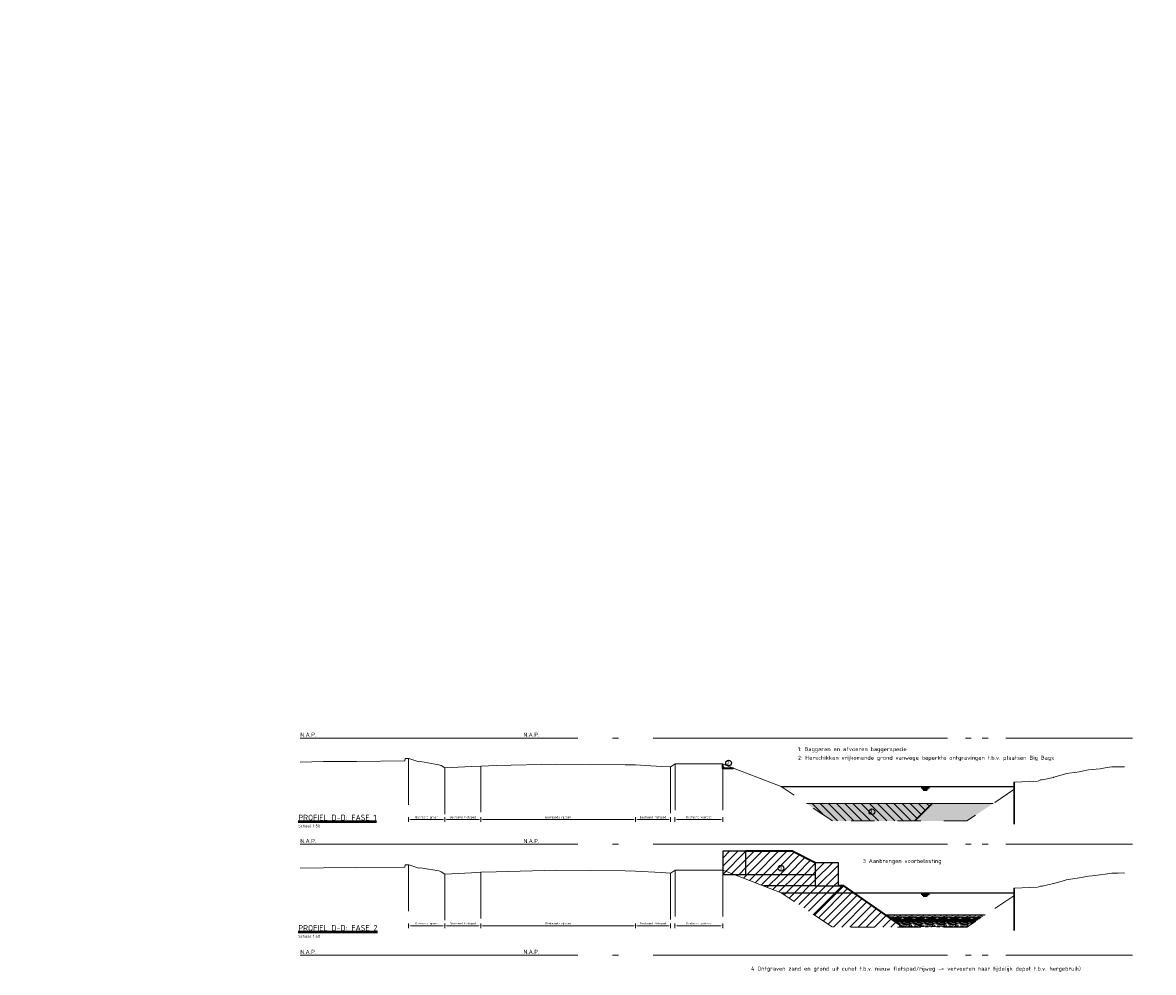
# Model space of a CAD drawing. Header units: metres. Extents: x -1 to 222837, y -2 to 853657.
# Tile 18 of 224: x 111325 to 111374, y 425567 to 425608. Entities that reach past the tile are written whole.
import ezdxf

# ---------------------------------------------------------------- set-up
doc = ezdxf.new("R2010")
doc.units = ezdxf.units.M
doc.header["$XCLIPFRAME"] = 0
doc.linetypes.add('1-1', pattern=[20, 10, -10])
doc.linetypes.add('AL-NAP_LIJN', pattern=[15.25, 12, -1.5, 0.25, -1.5])
for name, color, linetype in [('A-LEGENDA', 7, 'Continuous'), ('PR-WATER', 140, 'Continuous'), ('PR-WATER @ 0.05', 140, 'Continuous'), ('X-REF', 7, 'Continuous')]:
    doc.layers.add(name, color=color, linetype=linetype)
for name, color, linetype, lineweight in [('A-TXT-T25', 7, 'Continuous', 25), ('A-TXT-T50', 4, 'Continuous', 50), ('B-ALG', 8, 'Continuous', 5), ('B-ALG_TXT', 8, 'Continuous', 5), ('B-WE-GW-GROND_SLIB-A', 252, 'Continuous', 18), ('B-WE-GW-MAAIVELD-GD', 93, 'Continuous', 18), ('N-WE-AM-NAP-G', 7, 'AL-NAP_LIJN', 18), ('N-WE-AM-NAP-T25', 7, 'Continuous', 25), ('N-WE-GW-BERM-G', 90, 'Continuous', 35), ('N-WE-GW-GROND-WERK-A', 7, 'Continuous', 18), ('N-WE-GW-WATERGANG-WERK-A', 92, 'Continuous', 18)]:
    doc.layers.add(name, color=color, linetype=linetype, lineweight=lineweight)
doc.styles.add('NLCS-ISO-ANNOTATIEF-T25', font='NLCS-ISO.ttf', dxfattribs={"height": 2.5})
doc.styles.add('NLCS-ISO-M1000-T25', font='NLCS-ISO.ttf')
doc.styles.add('NLCS-ISO-M200-T25', font='NLCS-ISO.ttf', dxfattribs={"height": 0.5})
doc.styles.add('NLCS-ISO-M50-T18', font='NLCS-ISO.ttf')
doc.styles.add('RPS_25', font='isocp.shx', dxfattribs={"height": 2.5})
doc.styles.add('RPS_50', font='isocp.shx', dxfattribs={"height": 5})
doc.dimstyles.new('NLCS-M50-T18-PIJL-X_L2_H5', dxfattribs={"dimscale": 0.05, "dimtxt": 1.8, "dimasz": 1.8, "dimexe": 2, "dimexo": 2, "dimgap": 0.7, "dimtad": 1, "dimzin": 0, "dimdsep": 46, "dimtxsty": 'NLCS-ISO-M50-T18', "dimcen": 0, "dimdle": 2, "dimclrd": 256, "dimclre": 256, "dimclrt": 256, "dimadec": 5, "dimazin": 0, "dimtfac": 1, "dimtofl": 0, "dimtmove": 1, "dimatfit": 0, "dimfxl": 2, "dimfxlon": 1, "dimtfillclr": 254, "dimtolj": 1, "dimtzin": 0, "dimlwd": 18, "dimlwe": 18, "dimarcsym": 0})
picture_1 = doc.add_image_def('image1.ecw', size_in_pixel=(400001, 250001))
picture_2 = doc.add_image_def('image2.ecw', size_in_pixel=(120000, 80000))
pattern_1 = [(45, (111358.92047, 425570.63435), (-0.176777, 0.176777), [])]

# ---------------------------------------------------------------- blocks, each defined once
blk = doc.blocks.new('DOORSNEDE_WATERLIJN')
at = {"linetype": 'Continuous'}
for p, q in [((-3.51, -1), (3.51, -1)), ((-2.63, -2), (2.62, -2)), ((-1.74, -3), (1.72, -3))]:
    blk.add_line(p, q, dxfattribs=at)
blk = doc.blocks.new('*D1925')
at = {"layer": 'B-ALG_TXT', "linetype": 'Continuous', "lineweight": 18, "transparency": 16777216}
for p, q in [((111353.344, 425573.476), (111353.344, 425573.276)), ((111353.434, 425573.376), (111355.317, 425573.376)), ((111355.407, 425573.476), (111355.407, 425573.276))]:
    blk.add_line(p, q, dxfattribs=at)
at = {"layer": 'B-ALG_TXT', "transparency": 16777216}
for points in [[(111353.434, 425573.391), (111353.434, 425573.361), (111353.344, 425573.376)], [(111355.317, 425573.391), (111355.317, 425573.361), (111355.407, 425573.376)]]:
    blk.add_solid(points, dxfattribs=at)
at = {"layer": 'Defpoints', "color": 0, "transparency": 16777216}
for p in [(111353.344, 425573.588), (111355.407, 425573.588), (111355.407, 425573.376)]:
    blk.add_point(p, dxfattribs=at)
at = {"layer": 'B-ALG_TXT', "transparency": 16777216, "insert": (111354.376, 425573.469), "char_height": 0.09, "attachment_point": 5, "style": 'NLCS-ISO-M50-T18'}
blk.add_mtext('\\A1;Bestaand voetpad', dxfattribs=at)
blk = doc.blocks.new('*D1935')
at = {"layer": 'B-ALG_TXT', "linetype": 'Continuous', "lineweight": 18, "transparency": 16777216}
for p, q in [((111343.391, 425573.476), (111343.391, 425573.276)), ((111343.481, 425573.376), (111344.856, 425573.376)), ((111344.946, 425573.476), (111344.946, 425573.276))]:
    blk.add_line(p, q, dxfattribs=at)
at = {"layer": 'B-ALG_TXT', "transparency": 16777216}
for points in [[(111343.481, 425573.391), (111343.481, 425573.361), (111343.391, 425573.376)], [(111344.856, 425573.391), (111344.856, 425573.361), (111344.946, 425573.376)]]:
    blk.add_solid(points, dxfattribs=at)
at = {"layer": 'Defpoints', "color": 0, "transparency": 16777216}
for p in [(111343.391, 425573.844), (111344.946, 425573.844), (111344.946, 425573.376)]:
    blk.add_point(p, dxfattribs=at)
at = {"layer": 'B-ALG_TXT', "transparency": 16777216, "insert": (111344.169, 425573.469), "char_height": 0.09, "attachment_point": 5, "style": 'NLCS-ISO-M50-T18'}
blk.add_mtext('\\A1;Bestaand fietspad', dxfattribs=at)
blk = doc.blocks.new('*D1936')
at = {"layer": 'B-ALG_TXT', "linetype": 'Continuous', "lineweight": 18, "transparency": 16777216}
for p, q in [((111344.946, 425573.476), (111344.946, 425573.276)), ((111345.036, 425573.376), (111351.546, 425573.376)), ((111351.636, 425573.476), (111351.636, 425573.276))]:
    blk.add_line(p, q, dxfattribs=at)
at = {"layer": 'B-ALG_TXT', "transparency": 16777216}
for points in [[(111345.036, 425573.391), (111345.036, 425573.361), (111344.946, 425573.376)], [(111351.546, 425573.391), (111351.546, 425573.361), (111351.636, 425573.376)]]:
    blk.add_solid(points, dxfattribs=at)
at = {"layer": 'Defpoints', "color": 0, "transparency": 16777216}
for p in [(111344.946, 425574.043), (111351.636, 425574.043), (111351.636, 425573.376)]:
    blk.add_point(p, dxfattribs=at)
at = {"layer": 'B-ALG_TXT', "transparency": 16777216, "insert": (111348.291, 425573.469), "char_height": 0.09, "attachment_point": 5, "style": 'NLCS-ISO-M50-T18'}
blk.add_mtext('\\A1;Bestaande rijbaan', dxfattribs=at)
blk = doc.blocks.new('*D1937')
at = {"layer": 'B-ALG_TXT', "linetype": 'Continuous', "lineweight": 18, "transparency": 16777216}
for p, q in [((111351.636, 425573.476), (111351.636, 425573.276)), ((111351.726, 425573.376), (111353.06, 425573.376)), ((111353.15, 425573.476), (111353.15, 425573.276))]:
    blk.add_line(p, q, dxfattribs=at)
at = {"layer": 'B-ALG_TXT', "transparency": 16777216}
for points in [[(111351.726, 425573.391), (111351.726, 425573.361), (111351.636, 425573.376)], [(111353.06, 425573.391), (111353.06, 425573.361), (111353.15, 425573.376)]]:
    blk.add_solid(points, dxfattribs=at)
at = {"layer": 'Defpoints', "color": 0, "transparency": 16777216}
for p in [(111351.636, 425573.588), (111353.15, 425573.588), (111353.15, 425573.376)]:
    blk.add_point(p, dxfattribs=at)
at = {"layer": 'B-ALG_TXT', "transparency": 16777216, "insert": (111352.393, 425573.469), "char_height": 0.09, "attachment_point": 5, "style": 'NLCS-ISO-M50-T18'}
blk.add_mtext('\\A1;Bestaand fietspad', dxfattribs=at)
blk = doc.blocks.new('*D1938')
at = {"layer": 'B-ALG_TXT', "linetype": 'Continuous', "lineweight": 18, "transparency": 16777216}
for p, q in [((111353.344, 425573.476), (111353.344, 425573.276)), ((111353.434, 425573.376), (111355.317, 425573.376)), ((111355.407, 425573.476), (111355.407, 425573.276))]:
    blk.add_line(p, q, dxfattribs=at)
at = {"layer": 'B-ALG_TXT', "transparency": 16777216}
for points in [[(111353.434, 425573.391), (111353.434, 425573.361), (111353.344, 425573.376)], [(111355.317, 425573.391), (111355.317, 425573.361), (111355.407, 425573.376)]]:
    blk.add_solid(points, dxfattribs=at)
at = {"layer": 'Defpoints', "color": 0, "transparency": 16777216}
for p in [(111353.344, 425573.588), (111355.407, 425573.588), (111355.407, 425573.376)]:
    blk.add_point(p, dxfattribs=at)
at = {"layer": 'B-ALG_TXT', "transparency": 16777216, "insert": (111354.376, 425573.469), "char_height": 0.09, "attachment_point": 5, "style": 'NLCS-ISO-M50-T18'}
blk.add_mtext('\\A1;Bestaand voetpad', dxfattribs=at)
blk = doc.blocks.new('*D1934')
at = {"layer": 'B-ALG_TXT', "linetype": 'Continuous', "lineweight": 18, "transparency": 16777216}
for p, q in [((111341.83, 425573.476), (111341.83, 425573.276)), ((111341.92, 425573.376), (111343.301, 425573.376)), ((111343.391, 425573.476), (111343.391, 425573.276))]:
    blk.add_line(p, q, dxfattribs=at)
at = {"layer": 'B-ALG_TXT', "transparency": 16777216}
for points in [[(111341.92, 425573.391), (111341.92, 425573.361), (111341.83, 425573.376)], [(111343.301, 425573.391), (111343.301, 425573.361), (111343.391, 425573.376)]]:
    blk.add_solid(points, dxfattribs=at)
at = {"layer": 'Defpoints', "color": 0, "transparency": 16777216}
for p in [(111341.83, 425573.844), (111343.391, 425573.844), (111343.391, 425573.376)]:
    blk.add_point(p, dxfattribs=at)
at = {"layer": 'B-ALG_TXT', "transparency": 16777216, "insert": (111342.61, 425573.469), "char_height": 0.09, "attachment_point": 5, "style": 'NLCS-ISO-M50-T18'}
blk.add_mtext('\\A1;Bestaand groen', dxfattribs=at)
blk = doc.blocks.new('*D1949')
at = {"layer": 'B-ALG_TXT', "linetype": 'Continuous', "lineweight": 18, "transparency": 16777216}
for p, q in [((111353.344, 425568.883), (111353.344, 425568.683)), ((111353.434, 425568.783), (111355.317, 425568.783)), ((111355.407, 425568.883), (111355.407, 425568.683))]:
    blk.add_line(p, q, dxfattribs=at)
at = {"layer": 'B-ALG_TXT', "transparency": 16777216}
for points in [[(111353.434, 425568.798), (111353.434, 425568.768), (111353.344, 425568.783)], [(111355.317, 425568.798), (111355.317, 425568.768), (111355.407, 425568.783)]]:
    blk.add_solid(points, dxfattribs=at)
at = {"layer": 'Defpoints', "color": 0, "transparency": 16777216}
for p in [(111353.344, 425568.996), (111355.407, 425568.996), (111355.407, 425568.783)]:
    blk.add_point(p, dxfattribs=at)
at = {"layer": 'B-ALG_TXT', "transparency": 16777216, "insert": (111354.376, 425568.877), "char_height": 0.09, "attachment_point": 5, "style": 'NLCS-ISO-M50-T18'}
blk.add_mtext('\\A1;Bestaand voetpad', dxfattribs=at)
blk = doc.blocks.new('*D1939')
at = {"layer": 'B-ALG_TXT', "linetype": 'Continuous', "lineweight": 18, "transparency": 16777216}
for p, q in [((111343.391, 425568.884), (111343.391, 425568.684)), ((111343.481, 425568.784), (111344.856, 425568.784)), ((111344.946, 425568.884), (111344.946, 425568.684))]:
    blk.add_line(p, q, dxfattribs=at)
at = {"layer": 'B-ALG_TXT', "transparency": 16777216}
for points in [[(111343.481, 425568.799), (111343.481, 425568.769), (111343.391, 425568.784)], [(111344.856, 425568.799), (111344.856, 425568.769), (111344.946, 425568.784)]]:
    blk.add_solid(points, dxfattribs=at)
at = {"layer": 'Defpoints', "color": 0, "transparency": 16777216}
for p in [(111343.391, 425569.252), (111344.946, 425569.252), (111344.946, 425568.784)]:
    blk.add_point(p, dxfattribs=at)
at = {"layer": 'B-ALG_TXT', "transparency": 16777216, "insert": (111344.169, 425568.877), "char_height": 0.09, "attachment_point": 5, "style": 'NLCS-ISO-M50-T18'}
blk.add_mtext('\\A1;Bestaand fietspad', dxfattribs=at)
blk = doc.blocks.new('*D1940')
at = {"layer": 'B-ALG_TXT', "linetype": 'Continuous', "lineweight": 18, "transparency": 16777216}
for p, q in [((111344.946, 425568.883), (111344.946, 425568.683)), ((111345.036, 425568.783), (111351.546, 425568.783)), ((111351.636, 425568.883), (111351.636, 425568.683))]:
    blk.add_line(p, q, dxfattribs=at)
at = {"layer": 'B-ALG_TXT', "transparency": 16777216}
for points in [[(111345.036, 425568.798), (111345.036, 425568.768), (111344.946, 425568.783)], [(111351.546, 425568.798), (111351.546, 425568.768), (111351.636, 425568.783)]]:
    blk.add_solid(points, dxfattribs=at)
at = {"layer": 'Defpoints', "color": 0, "transparency": 16777216}
for p in [(111344.946, 425569.45), (111351.636, 425569.45), (111351.636, 425568.783)]:
    blk.add_point(p, dxfattribs=at)
at = {"layer": 'B-ALG_TXT', "transparency": 16777216, "insert": (111348.291, 425568.877), "char_height": 0.09, "attachment_point": 5, "style": 'NLCS-ISO-M50-T18'}
blk.add_mtext('\\A1;Bestaande rijbaan', dxfattribs=at)
blk = doc.blocks.new('*D1941')
at = {"layer": 'B-ALG_TXT', "linetype": 'Continuous', "lineweight": 18, "transparency": 16777216}
for p, q in [((111351.636, 425568.883), (111351.636, 425568.683)), ((111351.726, 425568.783), (111353.06, 425568.783)), ((111353.15, 425568.883), (111353.15, 425568.683))]:
    blk.add_line(p, q, dxfattribs=at)
at = {"layer": 'B-ALG_TXT', "transparency": 16777216}
for points in [[(111351.726, 425568.798), (111351.726, 425568.768), (111351.636, 425568.783)], [(111353.06, 425568.798), (111353.06, 425568.768), (111353.15, 425568.783)]]:
    blk.add_solid(points, dxfattribs=at)
at = {"layer": 'Defpoints', "color": 0, "transparency": 16777216}
for p in [(111351.636, 425568.996), (111353.15, 425568.996), (111353.15, 425568.783)]:
    blk.add_point(p, dxfattribs=at)
at = {"layer": 'B-ALG_TXT', "transparency": 16777216, "insert": (111352.393, 425568.877), "char_height": 0.09, "attachment_point": 5, "style": 'NLCS-ISO-M50-T18'}
blk.add_mtext('\\A1;Bestaand fietspad', dxfattribs=at)
blk = doc.blocks.new('*D1942')
at = {"layer": 'B-ALG_TXT', "linetype": 'Continuous', "lineweight": 18, "transparency": 16777216}
for p, q in [((111353.344, 425568.883), (111353.344, 425568.683)), ((111353.434, 425568.783), (111355.317, 425568.783)), ((111355.407, 425568.883), (111355.407, 425568.683))]:
    blk.add_line(p, q, dxfattribs=at)
at = {"layer": 'B-ALG_TXT', "transparency": 16777216}
for points in [[(111353.434, 425568.798), (111353.434, 425568.768), (111353.344, 425568.783)], [(111355.317, 425568.798), (111355.317, 425568.768), (111355.407, 425568.783)]]:
    blk.add_solid(points, dxfattribs=at)
at = {"layer": 'Defpoints', "color": 0, "transparency": 16777216}
for p in [(111353.344, 425568.996), (111355.407, 425568.996), (111355.407, 425568.783)]:
    blk.add_point(p, dxfattribs=at)
at = {"layer": 'B-ALG_TXT', "transparency": 16777216, "insert": (111354.376, 425568.877), "char_height": 0.09, "attachment_point": 5, "style": 'NLCS-ISO-M50-T18'}
blk.add_mtext('\\A1;Bestaand voetpad', dxfattribs=at)
blk = doc.blocks.new('*D1943')
at = {"layer": 'B-ALG_TXT', "linetype": 'Continuous', "lineweight": 18, "transparency": 16777216}
for p, q in [((111341.83, 425568.884), (111341.83, 425568.684)), ((111341.92, 425568.784), (111343.301, 425568.784)), ((111343.391, 425568.884), (111343.391, 425568.684))]:
    blk.add_line(p, q, dxfattribs=at)
at = {"layer": 'B-ALG_TXT', "transparency": 16777216}
for points in [[(111341.92, 425568.799), (111341.92, 425568.769), (111341.83, 425568.784)], [(111343.301, 425568.799), (111343.301, 425568.769), (111343.391, 425568.784)]]:
    blk.add_solid(points, dxfattribs=at)
at = {"layer": 'Defpoints', "color": 0, "transparency": 16777216}
for p in [(111341.83, 425569.252), (111343.391, 425569.252), (111343.391, 425568.784)]:
    blk.add_point(p, dxfattribs=at)
at = {"layer": 'B-ALG_TXT', "transparency": 16777216, "insert": (111342.61, 425568.877), "char_height": 0.09, "attachment_point": 5, "style": 'NLCS-ISO-M50-T18'}
blk.add_mtext('\\A1;Bestaand groen', dxfattribs=at)
blk = doc.blocks.new('ALG_ONDERSCHRIFT')
at = {"layer": 'A-TXT-T25', "style": 'RPS_25'}
for tag, p in [('ONDERSCHRIFT-SUBREGEL1', (2, -13)), ('ONDERSCHRIFT-SUBREGEL2', (2, -17.5))]:
    blk.add_attdef(tag, p, '', height=2.5, dxfattribs=at)
at = {"layer": 'A-TXT-T50', "style": 'RPS_50'}
blk.add_attdef('%%UONDERSCHRIFT-TITEL', (2, -7), '', height=5, dxfattribs=at)

msp = doc.modelspace()

# ---------------------------------------------------------------- hatches: boundary and pattern name
at = {"layer": 'B-WE-GW-GROND_SLIB-A', "transparency": 33554585}
h = msp.add_hatch(dxfattribs=at)
h.set_pattern_fill('AGW-GROND_SLIB', color=256, style=0, pattern_type=2)
h.set_pattern_definition([(0, (111363.6517, 425573.8315), (0, 0.5), [0.1, -0.15, 0.05, -0.2]), (0, (111364.0017, 425573.844), (0, 0.5), [0.1, -0.4]), (0, (111363.9517, 425573.869), (0, 0.5), [0.05, -0.45]), (0, (111363.6767, 425573.8815), (0, 0.5), [0.025, -0.35, 0.025, -0.1]), (0, (111363.8517, 425573.9065), (0, 0.5), [0.1, -0.15, 0.025, -2.25]), (0, (111363.7267, 425573.919), (0, 0.5), [0.075, -0.425]), (0, (111363.8517, 425573.9315), (0, 0.5), [0.15, -0.35]), (0, (111363.7017, 425573.944), (0, 0.5), [0.1, -0.4]), (0, (111363.9017, 425584.0815), (0, 0.5), [0.25, -0.25]), (0, (111363.7517, 425573.9815), (0, 0.5), [0.05, -0.15, 0.1, -0.2]), (0, (111364.1017, 425573.994), (0, 0.5), [0.1, -0.4]), (0, (111364.0017, 425574.0065), (0, 0.5), [0.05, -0.45]), (0, (111363.9017, 425574.019), (0, 0.5), [0.05, -0.45]), (0, (111363.6517, 425574.0315), (0, 0.5), [0.1, -0.4]), (0, (111363.9017, 425574.044), (0, 0.5), [0.1, -0.4]), (0, (111363.9017, 425574.069), (0, 0.5), [0.1, -0.1, 0.1, -0.2]), (0, (111363.8017, 425574.094), (0, 0.5), [0.05, -0.25, 0.1, -0.1]), (0, (111363.9017, 425574.1065), (0, 0.5), [0.15, -0.35]), (0, (111363.9017, 425574.1315), (0, 0.5), [0.1, -0.4]), (0, (111363.7017, 425574.144), (0, 0.5), [0.15, -0.2, 0.05, -0.1]), (0, (111363.7017, 425574.169), (0, 0.5), [0.25, -0.25]), (0, (111364.0017, 425574.1815), (0, 0.5), [0.05, -0.45]), (0, (111363.8517, 425574.194), (0, 0.5), [0.1, -0.4]), (0, (111363.7517, 425574.2065), (0, 0.5), [0.05, -0.2, 0.05, -0.2]), (0, (111363.7017, 425574.219), (0, 0.5), [0.05, -0.15, 0.1, -0.2]), (0, (111363.8017, 425574.2315), (0, 0.5), [0.05, -0.25, 0.05, -0.15]), (0, (111363.9017, 425574.244), (0, 0.5), [0.15, -0.35]), (0, (111363.7017, 425574.269), (0, 0.5), [0.1, -0.4]), (0, (111363.9517, 425574.2815), (0, 0.5), [0.05, -0.45]), (0, (111364.0517, 425574.294), (0, 0.5), [0.05, -0.45]), (14.0362, (111364.00169, 425573.869), (0.5, -2e-11), [0.0515, -2.010053]), (14.0362, (111364.05169, 425573.9815), (0.5, -2e-11), [0.0515, -2.010053]), (14.0362, (111364.00169, 425574.2815), (0.5, -2e-11), [0.0515, -2.010053]), (14.0362, (111363.85169, 425574.094), (0.5, -2e-11), [0.0515, -2.010053]), (14.0362, (111363.95169, 425574.169), (0.5, -2e-11), [0.0515, -2.010053]), (14.0362, (111364.00169, 425574.1315), (0.5, -2e-11), [0.0515, -2.010053]), (14.0362, (111363.75169, 425574.219), (0.5, -2e-11), [0.0515, -2.010053]), (14.0362, (111363.95169, 425574.194), (0.5, -2e-11), [0.0515, -2.010053]), (14.0362, (111364.05169, 425574.0065), (0.5, -2e-11), [0.103, -1.958553]), (14.0362, (111364.00169, 425574.044), (0.5, -2e-11), [0.103, -1.958553]), (14.0362, (111364.00169, 425574.069), (0.5, -2e-11), [0.103, -1.958553]), (165.9638, (111363.85169, 425573.9065), (-0.5, -2e-11), [0.0515, -0.103, 0.0515, -1.855553]), (165.9638, (111363.75169, 425573.9815), (-0.5, -2e-11), [0.0515, -2.010053]), (165.9638, (111363.75169, 425574.2065), (-0.5, -2e-11), [0.103, -1.958553]), (194.0362, (111364.00169, 425573.844), (-0.5, 2e-11), [0.0515, -2.010053]), (345.9638, (111364.10169, 425573.844), (0.5, 2e-11), [0.0515, -2.010053]), (345.9638, (111363.95169, 425574.019), (0.5, 2e-11), [0.0515, -2.010053]), (345.9638, (111364.05169, 425574.1065), (0.5, 2e-11), [0.0515, -2.010053]), (345.9638, (111363.85169, 425574.144), (0.5, 2e-11), [0.0515, -2.010053]), (345.9638, (111363.80169, 425574.2065), (0.5, 2e-11), [0.0515, -2.010053]), (345.9638, (111363.85169, 425574.2315), (0.5, 2e-11), [0.0515, -2.010053]), (345.9638, (111363.85169, 425574.144), (0.5, 2e-11), [0.0515, -2.010053]), (345.9638, (111364.00169, 425574.219), (0.5, 2e-11), [0.206, -1.855553]), (345.9638, (111363.70169, 425573.8815), (0.5, 2e-11), [0.206, -1.855553]), (345.9638, (111363.75169, 425573.919), (0.5, 2e-11), [0.206, -1.855553]), (345.9638, (111363.80169, 425573.944), (0.5, 2e-11), [0.0515, -0.103, 0.103, -1.804053]), (345.9638, (111363.80169, 425573.9815), (0.5, 2e-11), [0.103, -0.103, 0.103, -1.752553]), (345.9638, (111363.75169, 425574.0315), (0.5, 2e-11), [0.206, -1.855553]), (345.9638, (111363.70169, 425574.069), (0.5, 2e-11), [0.206, -1.855553]), (345.9638, (111363.70169, 425574.094), (0.5, 2e-11), [0.206, -1.855553]), (345.9638, (111364.05169, 425574.244), (0.5, 2e-11), [0.0515, -2.010053]), (345.9638, (111364.10169, 425574.294), (0.5, 1e-07), [0.103, -1.958553]), (345.9638, (111363.80169, 425574.269), (0.5, 1e-07), [0.103, -1.958553]), (345.9638, (111363.75169, 425573.8315), (0.5, 9e-09), [0.206, -1.855553]), (345.9638, (111364.05169, 425574.1815), (0.5, 9e-09), [0.1545, -1.907053]), (345.9638, (111364.10169, 425574.144), (0.5, 9e-09), [0.309, -1.752553])])
h.paths.add_polyline_path([(111367.0889, 425574.0734), (111359.0285, 425574.0734), (111360.1535, 425573.3234), (111365.9639, 425573.3234)])
h = msp.add_hatch(dxfattribs=at)
h.set_pattern_fill('AGW-GROND_SLIB', color=256, style=0, pattern_type=2)
h.set_pattern_definition([(0, (111363.6517, 425569.23924), (0, 0.5), [0.1, -0.15, 0.05, -0.2]), (0, (111364.0017, 425569.25174), (0, 0.5), [0.1, -0.4]), (0, (111363.9517, 425569.27674), (0, 0.5), [0.05, -0.45]), (0, (111363.6767, 425569.28924), (0, 0.5), [0.025, -0.35, 0.025, -0.1]), (0, (111363.8517, 425569.31424), (0, 0.5), [0.1, -0.15, 0.025, -2.25]), (0, (111363.7267, 425569.32674), (0, 0.5), [0.075, -0.425]), (0, (111363.8517, 425569.33924), (0, 0.5), [0.15, -0.35]), (0, (111363.7017, 425569.35174), (0, 0.5), [0.1, -0.4]), (0, (111363.9017, 425579.48924), (0, 0.5), [0.25, -0.25]), (0, (111363.7517, 425569.38924), (0, 0.5), [0.05, -0.15, 0.1, -0.2]), (0, (111364.1017, 425569.40174), (0, 0.5), [0.1, -0.4]), (0, (111364.0017, 425569.41424), (0, 0.5), [0.05, -0.45]), (0, (111363.9017, 425569.42674), (0, 0.5), [0.05, -0.45]), (0, (111363.6517, 425569.43924), (0, 0.5), [0.1, -0.4]), (0, (111363.9017, 425569.45174), (0, 0.5), [0.1, -0.4]), (0, (111363.9017, 425569.47674), (0, 0.5), [0.1, -0.1, 0.1, -0.2]), (0, (111363.8017, 425569.50174), (0, 0.5), [0.05, -0.25, 0.1, -0.1]), (0, (111363.9017, 425569.51424), (0, 0.5), [0.15, -0.35]), (0, (111363.9017, 425569.53924), (0, 0.5), [0.1, -0.4]), (0, (111363.7017, 425569.55174), (0, 0.5), [0.15, -0.2, 0.05, -0.1]), (0, (111363.7017, 425569.57674), (0, 0.5), [0.25, -0.25]), (0, (111364.0017, 425569.58924), (0, 0.5), [0.05, -0.45]), (0, (111363.8517, 425569.60174), (0, 0.5), [0.1, -0.4]), (0, (111363.7517, 425569.61424), (0, 0.5), [0.05, -0.2, 0.05, -0.2]), (0, (111363.7017, 425569.62674), (0, 0.5), [0.05, -0.15, 0.1, -0.2]), (0, (111363.8017, 425569.63924), (0, 0.5), [0.05, -0.25, 0.05, -0.15]), (0, (111363.9017, 425569.65174), (0, 0.5), [0.15, -0.35]), (0, (111363.7017, 425569.67674), (0, 0.5), [0.1, -0.4]), (0, (111363.9517, 425569.68924), (0, 0.5), [0.05, -0.45]), (0, (111364.0517, 425569.70174), (0, 0.5), [0.05, -0.45]), (14.036, (111364.00169, 425569.27674), (0.5, -2e-11), [0.0515, -2.010053]), (14.036, (111364.05169, 425569.38924), (0.5, -2e-11), [0.0515, -2.010053]), (14.0362, (111364.00169, 425569.68924), (0.5, -2e-11), [0.0515, -2.010053]), (14.0362, (111363.85169, 425569.50174), (0.5, -2e-11), [0.0515, -2.010053]), (14.0362, (111363.95169, 425569.57674), (0.5, -2e-11), [0.0515, -2.010053]), (14.0362, (111364.00169, 425569.53924), (0.5, -2e-11), [0.0515, -2.010053]), (14.0362, (111363.75169, 425569.62674), (0.5, -2e-11), [0.0515, -2.010053]), (14.0362, (111363.95169, 425569.60174), (0.5, -2e-11), [0.0515, -2.010053]), (14.036, (111364.05169, 425569.41424), (0.5, -2e-11), [0.103, -1.958553]), (14.036, (111364.00169, 425569.45174), (0.5, -2e-11), [0.103, -1.958553]), (14.036, (111364.00169, 425569.47674), (0.5, -2e-11), [0.103, -1.958553]), (165.9638, (111363.85169, 425569.31424), (-0.5, -2e-11), [0.0515, -0.103, 0.0515, -1.855553]), (165.9638, (111363.75169, 425569.38924), (-0.5, -2e-11), [0.0515, -2.010053]), (165.9638, (111363.75169, 425569.61424), (-0.5, -2e-11), [0.103, -1.958553]), (194.036, (111364.00169, 425569.25174), (-0.5, 2e-11), [0.0515, -2.010053]), (345.964, (111364.10169, 425569.25174), (0.5, 2e-11), [0.0515, -2.010053]), (345.9638, (111363.95169, 425569.42674), (0.5, 2e-11), [0.0515, -2.010053]), (345.964, (111364.05169, 425569.51424), (0.5, 2e-11), [0.0515, -2.010053]), (345.9638, (111363.85169, 425569.55174), (0.5, 2e-11), [0.0515, -2.010053]), (345.9638, (111363.80169, 425569.61424), (0.5, 2e-11), [0.0515, -2.010053]), (345.9638, (111363.85169, 425569.63924), (0.5, 2e-11), [0.0515, -2.010053]), (345.9638, (111363.85169, 425569.55174), (0.5, 2e-11), [0.0515, -2.010053]), (345.9638, (111364.00169, 425569.62674), (0.5, 2e-11), [0.206, -1.855553]), (345.9638, (111363.70169, 425569.28924), (0.5, 2e-11), [0.206, -1.855553]), (345.9638, (111363.75169, 425569.32674), (0.5, 2e-11), [0.206, -1.855553]), (345.9638, (111363.80169, 425569.35174), (0.5, 2e-11), [0.0515, -0.103, 0.103, -1.804053]), (345.9638, (111363.80169, 425569.38924), (0.5, 2e-11), [0.103, -0.103, 0.103, -1.752553]), (345.9638, (111363.75169, 425569.43924), (0.5, 2e-11), [0.206, -1.855553]), (345.9638, (111363.70169, 425569.47674), (0.5, 2e-11), [0.206, -1.855553]), (345.9638, (111363.70169, 425569.50174), (0.5, 2e-11), [0.206, -1.855553]), (345.9638, (111364.05169, 425569.65174), (0.5, 2e-11), [0.0515, -2.010053]), (345.964, (111364.10169, 425569.70174), (0.5, 1e-07), [0.103, -1.958553]), (345.9638, (111363.80169, 425569.67674), (0.5, 1e-07), [0.103, -1.958553]), (345.9638, (111363.75169, 425569.23924), (0.5, 9e-09), [0.206, -1.855553]), (345.964, (111364.05169, 425569.58924), (0.5, 9e-09), [0.1545, -1.907053]), (345.964, (111364.10169, 425569.55174), (0.5, 9e-09), [0.309, -1.752553])])
h.paths.add_polyline_path([(111362.4456, 425569.2589), (111363.2045, 425568.7312), (111365.9639, 425568.7312), (111366.7555, 425569.2589)])
at = {"layer": 'N-WE-GW-GROND-WERK-A', "transparency": 33554585}
h = msp.add_hatch(dxfattribs=at)
h.set_pattern_fill('AGW-WERK_AANVULLEN', color=256, style=0, pattern_type=2)
h.set_pattern_definition(pattern_1)
h.paths.add_polyline_path([(111355.4072, 425571.0112), (111356.4072, 425571.0112), (111356.4072, 425572.0112), (111355.4072, 425572.0112)])
h = msp.add_hatch(dxfattribs=at)
h.set_pattern_fill('AGW-WERK_AANVULLEN', color=256, style=0, pattern_type=2)
h.set_pattern_definition(pattern_1)
h.paths.add_polyline_path([(111359.4072, 425571.0112), (111359.4072, 425571.5112), (111358.4057, 425572.0119), (111356.4072, 425572.0112), (111356.4072, 425571.0112)])
h = msp.add_hatch(dxfattribs=at)
h.set_pattern_fill('AGW-WERK_AANVULLEN', color=256, style=0, pattern_type=2)
h.set_pattern_definition(pattern_1)
h.paths.add_polyline_path([(111359.4072, 425570.5112), (111360.4072, 425570.5112), (111360.4072, 425571.5112), (111359.4072, 425571.5112)])
h = msp.add_hatch(dxfattribs=at)
h.set_pattern_fill('AGW-WERK_AANVULLEN', color=256, style=0, pattern_type=2)
h.set_pattern_definition(pattern_1)
h.paths.add_polyline_path([(111360.6445, 425570.5112), (111359.4072, 425570.5112), (111359.4072, 425571.0112), (111355.8761, 425571.0112), (111356.4072, 425570.8051), (111357.9268, 425570.2156), (111359.3801, 425569.2468)])
h = msp.add_hatch(dxfattribs=at)
h.set_pattern_fill('AGW-WERK_AANVULLEN', color=256, style=0, pattern_type=2)
h.set_pattern_definition(pattern_1)
h.paths.add_polyline_path([(111360.6445, 425570.5112), (111359.3801, 425569.2468), (111360.1535, 425568.7312), (111363.2045, 425568.7312)])
at = {"layer": 'N-WE-GW-WATERGANG-WERK-A', "transparency": 33554687}
h = msp.add_hatch(dxfattribs=at)
h.set_pattern_fill('AGW-WERK_ONTGRAVEN', color=256, style=0, pattern_type=2)
h.set_pattern_definition([(135, (-93.75996, -64.81165), (-0.1767766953, -0.1767766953), [])])
h.paths.add_polyline_path([(111355.4005, 425575.7851), (111355.4005, 425575.6011), (111355.8694, 425575.6034)])
h = msp.add_hatch(dxfattribs=at)
h.set_pattern_fill('AGW-WERK_ONTGRAVEN', color=256, style=0, pattern_type=2)
h.set_pattern_definition([(135, (-165.92163, -63.59444), (-0.1767766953, -0.1767766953), [])])
h.paths.add_polyline_path([(111363.7045, 425573.3234), (111364.4545, 425574.0734), (111359.0285, 425574.0734), (111360.1535, 425573.3234)])

# ---------------------------------------------------------------- linework, layer by layer
msp.add_line((111359.3801, 425569.2468), (111360.6445, 425570.5112))
at = {"flags": 128}
for points in [[(111355.4072, 425571.0112), (111356.4072, 425571.0112), (111356.4072, 425572.0112), (111355.4072, 425572.0112)], [(111359.4072, 425570.5112), (111360.4072, 425570.5112), (111360.4072, 425571.5112), (111359.4072, 425571.5112)]]:
    msp.add_lwpolyline(points, close=True, dxfattribs=at)
for points in [[(111355.4072, 425571.1929), (111355.4072, 425571.0112), (111355.8761, 425571.0112)], [(111356.4072, 425571.0112), (111359.4072, 425571.0112)], [(111359.4072, 425570.5112), (111357.165, 425570.5112)]]:
    msp.add_lwpolyline(points, dxfattribs=at)
at = {"color": 4}
for centre in [(111355.6603, 425575.8225), (111361.8551, 425573.7198), (111357.9273, 425571.2754)]:
    msp.add_circle(centre, 0.1224, dxfattribs=at)
at = {"layer": 'B-ALG', "flags": 128}
for points in [[(111368.0161, 425573.1737), (111368.0161, 425575.0027), (111367.9961, 425575.0027), (111367.9961, 425573.1737)], [(111368.0161, 425568.5815), (111368.0161, 425570.4104), (111367.9961, 425570.4104), (111367.9961, 425568.5815)]]:
    msp.add_lwpolyline(points, dxfattribs=at)
at = {"layer": 'B-ALG_TXT', "linetype": '1-1', "ltscale": 0.2, "flags": 128}
for points in [[(111341.8295, 425576.0131), (111341.8295, 425573.3743)], [(111343.3911, 425575.6171), (111343.3911, 425573.3756)], [(111344.9461, 425575.6933), (111344.9461, 425573.3756)], [(111353.1497, 425575.6537), (111353.1497, 425573.3756)], [(111353.3444, 425575.7827), (111353.3444, 425573.3756)], [(111353.3444, 425575.7827), (111353.3444, 425573.3756)], [(111355.4072, 425575.7852), (111355.4072, 425573.3756)], [(111355.4072, 425575.7852), (111355.4072, 425573.3756)], [(111341.8295, 425571.4209), (111341.8295, 425568.7821)], [(111353.3444, 425571.1904), (111353.3444, 425568.7834)], [(111353.3444, 425571.1904), (111353.3444, 425568.7834)], [(111355.4072, 425571.1929), (111355.4072, 425568.7834)], [(111355.4072, 425571.1929), (111355.4072, 425568.7834)], [(111343.3911, 425571.0248), (111343.3911, 425568.7834)], [(111344.9461, 425571.101), (111344.9461, 425568.7834)], [(111353.1497, 425571.0614), (111353.1497, 425568.7834)]]:
    msp.add_lwpolyline(points, dxfattribs=at)
at = {"layer": 'B-WE-GW-GROND_SLIB-A', "flags": 128}
for points in [[(111359.0285, 425574.0734), (111367.0889, 425574.0734)], [(111359.0285, 425574.0734), (111367.0889, 425574.0734)], [(111362.4456, 425569.2589), (111366.7555, 425569.2589)]]:
    msp.add_lwpolyline(points, dxfattribs=at)
at = {"layer": 'B-WE-GW-MAAIVELD-GD', "color": 93, "linetype": 'Continuous', "lineweight": 18}
for points in [[(111337.1461, 425575.8658), (111338.1503, 425575.8818), (111339.5781, 425575.8958), (111341.6721, 425575.9163), (111341.6885, 425576.0144), (111341.7934, 425576.0144), (111341.8158, 425576.0144), (111341.8433, 425576.0119), (111342.272, 425575.8751), (111342.3448, 425575.8833), (111343.1338, 425575.75), (111343.1374, 425575.7486), (111343.1865, 425575.7358), (111343.2328, 425575.709), (111343.3911, 425575.6171), (111344.5429, 425575.6732), (111344.9538, 425575.6936), (111345.6079, 425575.7108), (111348.2276, 425575.7807), (111351.189, 425575.749), (111351.6362, 425575.7441), (111352.752, 425575.6774), (111353.1497, 425575.6537), (111353.174, 425575.6697), (111353.3444, 425575.7827), (111355.1311, 425575.785), (111355.4072, 425575.7852), (111355.5305, 425575.7374), (111357.9268, 425574.8079)], [(111353.1228, 425575.6553), (111353.1497, 425575.6537), (111353.174, 425575.6697), (111353.3444, 425575.7827), (111355.1311, 425575.785), (111355.4072, 425575.7852), (111355.5305, 425575.7374), (111357.9268, 425574.8079)], [(111369.0443, 425575.0439), (111369.1374, 425575.0941), (111369.2128, 425575.0966), (111369.6971, 425575.2027), (111369.7154, 425575.2081), (111369.8758, 425575.2543), (111370.218, 425575.3553), (111370.2569, 425575.3633), (111370.7206, 425575.4322), (111370.8166, 425575.4476), (111371.2232, 425575.528), (111371.3763, 425575.5398), (111371.7258, 425575.5759), (111371.936, 425575.6106), (111372.2284, 425575.6562), (111372.4958, 425575.6565), (111372.731, 425575.6618), (111372.7699, 425575.6567)], [(111337.1461, 425571.2735), (111338.1503, 425571.2896), (111339.5781, 425571.3035), (111341.6721, 425571.324), (111341.6885, 425571.4222), (111341.7934, 425571.4222), (111341.8158, 425571.4222), (111341.8433, 425571.4196), (111342.272, 425571.2829), (111342.3448, 425571.291), (111343.1338, 425571.1577), (111343.1374, 425571.1564), (111343.1865, 425571.1436), (111343.2328, 425571.1168), (111343.3911, 425571.0248), (111344.5429, 425571.081), (111344.9538, 425571.1014), (111345.6079, 425571.1185), (111348.2276, 425571.1885), (111351.189, 425571.1568), (111351.6362, 425571.1519), (111352.752, 425571.0851), (111353.1497, 425571.0614), (111353.174, 425571.0774), (111353.3444, 425571.1904), (111355.1311, 425571.1927), (111355.4072, 425571.1929), (111355.5305, 425571.1452), (111357.9268, 425570.2156)], [(111353.1228, 425571.063), (111353.1497, 425571.0614), (111353.174, 425571.0774), (111353.3444, 425571.1904), (111355.1311, 425571.1927), (111355.4072, 425571.1929), (111355.5305, 425571.1452), (111357.9268, 425570.2156)], [(111369.0443, 425570.4517), (111369.1374, 425570.5018), (111369.2128, 425570.5044), (111369.6971, 425570.6105), (111369.7154, 425570.6159), (111369.8758, 425570.662), (111370.218, 425570.763), (111370.2569, 425570.771), (111370.7206, 425570.8399), (111370.8166, 425570.8553), (111371.2232, 425570.9358), (111371.3763, 425570.9475), (111371.7258, 425570.9836), (111371.936, 425571.0183), (111372.2284, 425571.064), (111372.4958, 425571.0642), (111372.731, 425571.0695), (111372.7699, 425571.0644)]]:
    msp.add_lwpolyline(points, dxfattribs=at)
at = {"layer": 'B-WE-GW-MAAIVELD-GD', "color": 93, "linetype": '1-1', "lineweight": 18, "ltscale": 0.1}
for points in [[(111367.9961, 425574.6782), (111365.9639, 425573.3234), (111360.1535, 425573.3234), (111357.9268, 425574.8079)], [(111368.0061, 425575.0027), (111369.0443, 425575.0439)], [(111367.9961, 425570.0859), (111365.9639, 425568.7312), (111360.1535, 425568.7312), (111357.9268, 425570.2156)], [(111368.0061, 425570.4104), (111369.0443, 425570.4517)]]:
    msp.add_lwpolyline(points, dxfattribs=at)
at = {"layer": 'N-WE-AM-NAP-G'}
for p, q in [((111337.1461, 425576.9034), (111373.1228, 425576.9034)), ((111353.1228, 425576.9034), (111373.1228, 425576.9034)), ((111337.1461, 425572.3112), (111373.1228, 425572.3112)), ((111353.1228, 425572.3112), (111373.1228, 425572.3112)), ((111337.1461, 425567.5188), (111373.1228, 425567.5188)), ((111353.1228, 425567.5188), (111373.1228, 425567.5188))]:
    msp.add_line(p, q, dxfattribs=at)
at = {"layer": 'N-WE-GW-BERM-G', "flags": 128}
for points in [[(111355.4005, 425575.7851), (111355.4005, 425575.6034), (111355.8694, 425575.6034)], [(111364.4545, 425574.0734), (111363.7045, 425573.3234)], [(111363.2045, 425568.7312), (111360.6445, 425570.5112), (111360.4016, 425570.5112)]]:
    msp.add_lwpolyline(points, dxfattribs=at)
at = {"layer": 'N-WE-GW-BERM-G'}
msp.add_lwpolyline([(111359.4072, 425571.5112), (111358.4057, 425572.0119), (111356.4072, 425572.0112)], dxfattribs=at)
at = {"layer": 'PR-WATER', "flags": 128}
for points in [[(111357.9335, 425574.8034), (111367.9961, 425574.8034)], [(111357.9335, 425570.2112), (111367.9961, 425570.2112)]]:
    msp.add_lwpolyline(points, dxfattribs=at)

# ---------------------------------------------------------------- block references
at = {"layer": 'A-LEGENDA', "xscale": 0.05, "yscale": 0.05, "zscale": 0.05}
for p, values in [((111336.9621, 425573.691), {'%%UONDERSCHRIFT-TITEL': '%%uPROFIEL D-D: FASE 1', 'ONDERSCHRIFT-SUBREGEL1': 'Schaal 1:50'}), ((111336.9621, 425568.9199), {'%%UONDERSCHRIFT-TITEL': '%%uPROFIEL D-D: FASE 2', 'ONDERSCHRIFT-SUBREGEL1': 'Schaal 1:50'})]:
    msp.add_blockref('ALG_ONDERSCHRIFT', p, dxfattribs=at).add_auto_attribs(values)
at = {"layer": 'PR-WATER @ 0.05', "xscale": 0.05, "yscale": 0.05, "zscale": 0.05}
for p in [(111364.1626, 425574.8034), (111364.1626, 425570.2112)]:
    msp.add_blockref('DOORSNEDE_WATERLIJN', p, dxfattribs=at)

# ---------------------------------------------------------------- texts
at = {"char_height": 0.175, "attachment_point": 1, "style": 'NLCS-ISO-M1000-T25'}
for s, insert in [('2: Herschikken vrijkomende grond vanwege beperkte ontgravingen t.b.v. plaatsen Big Bags', (111358.6575, 425576.1357)), ('1: Baggeren en afvoeren baggerspecie', (111358.6575, 425576.5125)), ('3 Aanbrengen voorbelasting', (111361.4593, 425571.6777)), ('4 Ontgraven zand en grond uit cunet t.b.v. nieuw fietspad/rijweg -> vervoeren naar tijdelijk depot t.b.v. hergebruik)', (111356.6346, 425567.0231))]:
    msp.add_mtext_dynamic_manual_height_columns(s, width=27.088791, gutter_width=12.5, heights=[0.2275], dxfattribs=dict(at, insert=insert))
at = {"layer": 'A-TXT-T25', "color": 4, "char_height": 0.175, "width": 2.236067, "attachment_point": 3, "style": 'NLCS-ISO-ANNOTATIEF-T25'}
for s, insert in [('2', (111355.7011, 425575.9118)), ('1', (111361.8665, 425573.8097)), ('3', (111357.968, 425571.3648))]:
    msp.add_mtext(s, dxfattribs=dict(at, insert=insert))
at = {"layer": 'N-WE-AM-NAP-T25', "char_height": 0.18, "attachment_point": 1, "style": 'NLCS-ISO-M200-T25'}
for insert in [(111337.1471, 425577.1344), (111346.7903, 425577.1344), (111337.1471, 425572.5421), (111346.7903, 425572.5421), (111337.1471, 425567.7497), (111346.7903, 425567.7497)]:
    msp.add_mtext_dynamic_manual_height_columns('N.A.P.', width=9.75278, gutter_width=1.25, heights=[0], dxfattribs=dict(at, insert=insert))

# ---------------------------------------------------------------- dimensions: what is measured, and where the dimension line sits
at = {"layer": 'B-ALG_TXT'}
for base, p1, p2, text, picture, middle in [((111343.3911, 425573.3758), (111341.8295, 425573.8439), (111343.3911, 425573.8439), 'Bestaand groen', '*D1934', (111342.6103, 425573.4693)), ((111344.9461, 425573.3758), (111343.3911, 425573.8439), (111344.9461, 425573.8439), 'Bestaand fietspad', '*D1935', (111344.1686, 425573.4693)), ((111351.6361, 425573.3756), (111344.9461, 425574.0425), (111351.6361, 425574.0425), 'Bestaande rijbaan', '*D1936', (111348.2911, 425573.4691)), ((111353.1497, 425573.3756), (111351.6361, 425573.5885), (111353.1497, 425573.5885), 'Bestaand fietspad', '*D1937', (111352.3929, 425573.4691)), ((111355.4072, 425573.3756), (111353.3444, 425573.5885), (111355.4072, 425573.5885), 'Bestaand voetpad', '*D1925', (111354.3758, 425573.4691)), ((111355.4072, 425573.3756), (111353.3444, 425573.5885), (111355.4072, 425573.5885), 'Bestaand voetpad', '*D1938', (111354.3758, 425573.4691)), ((111343.3911, 425568.7836), (111341.8295, 425569.2516), (111343.3911, 425569.2516), 'Bestaand groen', '*D1943', (111342.6103, 425568.8771)), ((111344.9461, 425568.7836), (111343.3911, 425569.2516), (111344.9461, 425569.2516), 'Bestaand fietspad', '*D1939', (111344.1686, 425568.8771)), ((111351.6361, 425568.7834), (111344.9461, 425569.4503), (111351.6361, 425569.4503), 'Bestaande rijbaan', '*D1940', (111348.2911, 425568.8769)), ((111353.1497, 425568.7834), (111351.6361, 425568.9962), (111353.1497, 425568.9962), 'Bestaand fietspad', '*D1941', (111352.3929, 425568.8769)), ((111355.4072, 425568.7834), (111353.3444, 425568.9962), (111355.4072, 425568.9962), 'Bestaand voetpad', '*D1949', (111354.3758, 425568.8769)), ((111355.4072, 425568.7834), (111353.3444, 425568.9962), (111355.4072, 425568.9962), 'Bestaand voetpad', '*D1942', (111354.3758, 425568.8769))]:
    dim = msp.add_linear_dim(base=base, p1=p1, p2=p2, text=text, dimstyle='NLCS-M50-T18-PIJL-X_L2_H5', dxfattribs=at)
    dim.commit()
    dim.dimension.update_dxf_attribs({"geometry": picture, "text_midpoint": middle})

# ---------------------------------------------------------------- pictures from other files: only their frames are drawn
at = {"layer": 'X-REF'}
image = msp.add_image(picture_1, insert=(100000.0001, 424999.9001), size_in_units=(40000, 25000.0375), dxfattribs=at)
image.set_boundary_path([(93497.8255, 208977.5368), (156894.5073, 250000.5)])
image = msp.add_image(picture_2, insert=(109499.5231, 424999.9595), size_in_units=(6001.8618, 4001.2412), dxfattribs=at)
image.dxf.flags = 7

doc.saveas('drawing.dxf')
